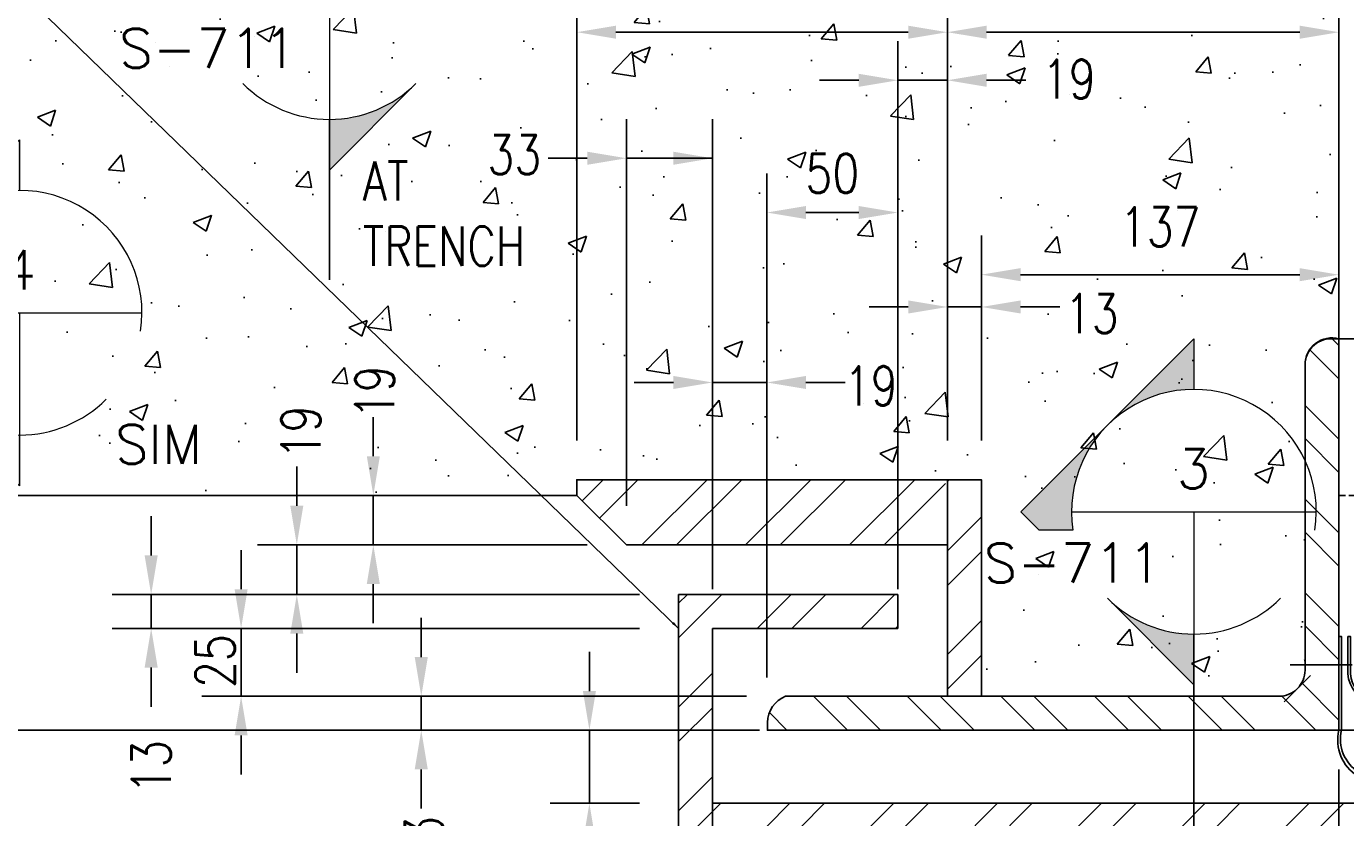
# Model space of a CAD drawing. Header units: millimetres. Extents: x -338 to 3206, y -2087 to 1152.
# Tile 4 of 7: x 325 to 830, y 451 to 755. Entities that reach past the tile are written whole.
import ezdxf
from ezdxf.enums import TextEntityAlignment as Align

# ---------------------------------------------------------------- set-up
doc = ezdxf.new("R2010")
doc.units = ezdxf.units.MM
doc.linetypes.add('HIDDEN', pattern=[0.375, 0.25, -0.125])
for name, color, linetype in [('G-ANNO-TTLS', 1, 'Continuous'), ('S-ANNO-TEXT', 2, 'Continuous'), ('S-SDEL-DIMS', 3, 'Continuous'), ('S-SDEL-LW10', 8, 'Continuous'), ('S-SDEL-LW15', 145, 'Continuous'), ('S-SDEL-LW25', 3, 'Continuous'), ('S-SDEL-LW60', 200, 'Continuous'), ('S-SDEL-SFAB', 5, 'Continuous'), ('S-SECT-CONC', 4, 'Continuous'), ('S-SECT-HIDE', 2, 'HIDDEN'), ('S-SECT-PATT', 1, 'Continuous'), ('S-SECT-STLS', 3, 'Continuous')]:
    doc.layers.add(name, color=color, linetype=linetype)
doc.layers.add('S-ANNO-SYMB', color=3, linetype='Continuous', lineweight=18)
doc.styles.add('ROMANS', font='ROMANS.shx', dxfattribs={"width": 0.8})
doc.styles.add('STD1', font='simplex', dxfattribs={"height": 0.1})
doc.styles.add('Text', font='romans.shx', dxfattribs={"width": 0.8, "height": 3})
doc.dimstyles.new('NFL_1', dxfattribs={"dimscale": 0, "dimtxt": 3, "dimasz": 3, "dimexe": 3, "dimexo": 3, "dimgap": 1.5, "dimtad": 1, "dimdec": 0, "dimzin": 3, "dimdsep": 46, "dimtxsty": 'Text', "dimcen": 3, "dimdle": 3, "dimclrd": 1, "dimclre": 1, "dimclrt": 2, "dimadec": 0, "dimazin": 0, "dimtfac": 0.75, "dimtdec": 0, "dimtmove": 2, "dimatfit": 3, "dimfxl": 0.125, "dimtfillclr": 1, "dimfrac": 2, "dimtolj": 1, "dimtzin": 0, "dimarcsym": 1})
doc.dimstyles.get("Standard").update_dxf_attribs({"dimtxt": 0.125, "dimasz": 0.125, "dimexe": 0.18, "dimexo": 0.0625, "dimgap": 0.125, "dimtad": 0, "dimtih": 1, "dimtoh": 1, "dimdec": 4, "dimzin": 0, "dimdsep": 46, "dimtxsty": 'Text', "dimcen": 0.125, "dimclrt": 2, "dimadec": 0, "dimazin": 0, "dimtfac": 1, "dimtdec": 4, "dimtofl": 0, "dimtmove": 0, "dimatfit": 3, "dimfxl": 0.18, "dimtolj": 1, "dimtzin": 0, "dimarcsym": 0})

# ---------------------------------------------------------------- blocks, each defined once
blk = doc.blocks.new('GH2028')
h = blk.add_hatch(color=0)
h.paths.add_polyline_path([(0, 0.4419), (-0.221, 0.221, -0.198912), (0, 0.3125)])
h.paths.add_polyline_path([(-0.221, 0.221), (-0.4419, 0), (-0.3949, -0.0471), (-0.3089, -0.0471, -0.238539)])
h.paths.add_polyline_path([(0, -0.3125, -0.198912), (-0.221, -0.221), (0, -0.4419)])
at = {"color": 0}
blk.add_line((-0.3125, 0), (0.3125, 0), dxfattribs=at)
for points in [[(-0.3089, -0.0471), (-0.3949, -0.0471), (-0.4419, 0), (0, 0.4419), (0, 0.3125)], [(0, 0), (0, -0.4419), (-0.221, -0.221)]]:
    blk.add_lwpolyline(points, dxfattribs=at)
for start, end in [(351.3339, 188.6661), (225, 315)]:
    blk.add_arc((0, 0), 0.3125, start, end, dxfattribs=at)
at = {"color": 0, "linetype": 'ByBlock', "lineweight": -2, "style": 'STD1'}
blk.add_attdef('NUM', text='', height=0.1, dxfattribs=at).set_placement((-0.001, 0.0597), align=Align.CENTER)
blk.add_attdef('APPLIES', text='', height=0.1, dxfattribs=at).set_placement((-0.0826, -0.1809), align=Align.RIGHT)
blk.add_attdef('NOTE', (0.2437, -0.3861), '', height=0.1, dxfattribs=at)
blk = doc.blocks.new('GH2029')
h = blk.add_hatch(color=0)
h.paths.add_polyline_path([(0, 0.4419), (0.221, 0.221, 0.198912), (0, 0.3125)])
h.paths.add_polyline_path([(0.221, 0.221), (0.4419, 0), (0.3949, -0.0471), (0.3089, -0.0471, 0.238539)])
h.paths.add_polyline_path([(0, -0.3125, 0.198912), (0.221, -0.221), (0, -0.4419)])
at = {"color": 0}
blk.add_line((-0.3125, 0), (0.3125, 0), dxfattribs=at)
for points in [[(0.3089, -0.0471), (0.3949, -0.0471), (0.4419, 0), (0, 0.4419), (0, 0.3125)], [(0, 0), (0, -0.4419), (0.221, -0.221)]]:
    blk.add_lwpolyline(points, dxfattribs=at)
for start, end in [(351.3339, 188.6661), (225, 315)]:
    blk.add_arc((0, 0), 0.3125, start, end, dxfattribs=at)
at = {"color": 0, "linetype": 'ByBlock', "lineweight": -2, "style": 'STD1'}
blk.add_attdef('NUM', text='', height=0.1, dxfattribs=at).set_placement((-0.001, 0.0597), align=Align.CENTER)
blk.add_attdef('APPLIES', text='', height=0.1, dxfattribs=at).set_placement((-0.0826, -0.1809), align=Align.RIGHT)
blk.add_attdef('NOTE', (0.2437, -0.3861), '', height=0.1, dxfattribs=at)
blk = doc.blocks.new('*D71')
at = {"layer": 'Defpoints', "color": 0, "transparency": 16777216}
for p in [(690.68, 659.43), (827.68, 634.87), (690.68, 580.87)]:
    blk.add_point(p, dxfattribs=at)
at = {"layer": 'S-SDEL-DIMS', "color": 1, "lineweight": -2, "transparency": 16777216}
for p, q in [((690.68, 595.87), (690.68, 674.43)), ((827.68, 649.87), (827.68, 674.43)), ((812.68, 659.43), (705.68, 659.43))]:
    blk.add_line(p, q, dxfattribs=at)
at = {"layer": 'S-SDEL-DIMS', "color": 1, "transparency": 16777216}
for points in [[(705.68, 661.93), (705.68, 656.93), (690.68, 659.43)], [(812.68, 661.93), (812.68, 656.93), (827.68, 659.43)]]:
    blk.add_solid(points, dxfattribs=at)
at = {"layer": 'S-SDEL-DIMS', "color": 2, "transparency": 16777216, "insert": (759.18, 677.79), "char_height": 15, "attachment_point": 5, "style": 'Text'}
blk.add_mtext('\\A1;137', dxfattribs=at)
blk = doc.blocks.new('*D72')
at = {"layer": 'Defpoints', "color": 0, "transparency": 16777216}
for p in [(677.68, 647.06), (677.68, 580.87), (690.68, 580.87)]:
    blk.add_point(p, dxfattribs=at)
at = {"layer": 'S-SDEL-DIMS', "color": 1, "lineweight": -2, "transparency": 16777216}
for p, q in [((677.68, 595.87), (677.68, 662.06)), ((690.68, 595.87), (690.68, 662.06)), ((662.68, 647.06), (647.68, 647.06)), ((690.68, 647.06), (677.68, 647.06)), ((705.68, 647.06), (720.68, 647.06))]:
    blk.add_line(p, q, dxfattribs=at)
at = {"layer": 'S-SDEL-DIMS', "color": 1, "transparency": 16777216}
for points in [[(662.68, 649.56), (662.68, 644.56), (677.68, 647.06)], [(705.68, 649.56), (705.68, 644.56), (690.68, 647.06)]]:
    blk.add_solid(points, dxfattribs=at)
at = {"layer": 'S-SDEL-DIMS', "color": 2, "transparency": 16777216, "insert": (732.94, 644.52), "char_height": 15, "attachment_point": 5, "style": 'Text'}
blk.add_mtext('\\A1;13', dxfattribs=at)
blk = doc.blocks.new('*D73')
at = {"layer": 'Defpoints', "color": 0, "transparency": 16777216}
for p in [(677.68, 752.35), (827.68, 634), (677.68, 580.87)]:
    blk.add_point(p, dxfattribs=at)
at = {"layer": 'S-SDEL-DIMS', "color": 1, "lineweight": -2, "transparency": 16777216}
for p, q in [((677.68, 595.87), (677.68, 767.35)), ((827.68, 649), (827.68, 767.35)), ((812.68, 752.35), (692.68, 752.35))]:
    blk.add_line(p, q, dxfattribs=at)
at = {"layer": 'S-SDEL-DIMS', "color": 1, "transparency": 16777216}
for points in [[(692.68, 754.85), (692.68, 749.85), (677.68, 752.35)], [(812.68, 754.85), (812.68, 749.85), (827.68, 752.35)]]:
    blk.add_solid(points, dxfattribs=at)
at = {"layer": 'S-SDEL-DIMS', "color": 2, "transparency": 16777216, "insert": (752.68, 767.35), "char_height": 15, "attachment_point": 5, "style": 'Text'}
blk.add_mtext('\\A1;150', dxfattribs=at)
blk = doc.blocks.new('*D74')
at = {"layer": 'Defpoints', "color": 0, "transparency": 16777216}
for p in [(535.68, 752.35), (535.68, 580.87), (677.68, 580.87)]:
    blk.add_point(p, dxfattribs=at)
at = {"layer": 'S-SDEL-DIMS', "color": 1, "lineweight": -2, "transparency": 16777216}
for p, q in [((535.68, 595.87), (535.68, 767.35)), ((677.68, 595.87), (677.68, 767.35)), ((662.68, 752.35), (550.68, 752.35))]:
    blk.add_line(p, q, dxfattribs=at)
at = {"layer": 'S-SDEL-DIMS', "color": 1, "transparency": 16777216}
for points in [[(550.68, 754.85), (550.68, 749.85), (535.68, 752.35)], [(662.68, 754.85), (662.68, 749.85), (677.68, 752.35)]]:
    blk.add_solid(points, dxfattribs=at)
at = {"layer": 'S-SDEL-DIMS', "color": 2, "transparency": 16777216, "insert": (606.68, 767.35), "char_height": 15, "attachment_point": 5, "style": 'Text'}
blk.add_mtext('\\A1;142', dxfattribs=at)
blk = doc.blocks.new('*D78')
at = {"layer": 'Defpoints', "color": 0, "transparency": 16777216}
for p in [(827.68, 484.87), (677.68, 243.87), (827.68, 168.26)]:
    blk.add_point(p, dxfattribs=at)
at = {"layer": 'S-SDEL-DIMS', "color": 1, "lineweight": -2, "transparency": 16777216}
for p, q in [((827.68, 469.87), (827.68, 153.26)), ((677.68, 228.87), (677.68, 153.26)), ((692.68, 168.26), (812.68, 168.26))]:
    blk.add_line(p, q, dxfattribs=at)
at = {"layer": 'S-SDEL-DIMS', "color": 1, "transparency": 16777216}
for points in [[(692.68, 170.76), (692.68, 165.76), (677.68, 168.26)], [(812.68, 170.76), (812.68, 165.76), (827.68, 168.26)]]:
    blk.add_solid(points, dxfattribs=at)
at = {"layer": 'S-SDEL-DIMS', "color": 2, "transparency": 16777216, "insert": (752.68, 183.26), "char_height": 15, "attachment_point": 5, "style": 'Text'}
blk.add_mtext('\\A1;150', dxfattribs=at)
blk = doc.blocks.new('*D79')
at = {"layer": 'Defpoints', "color": 0, "transparency": 16777216}
for p in [(827.68, 484.87), (574.68, 234.87), (827.68, 87.6)]:
    blk.add_point(p, dxfattribs=at)
at = {"layer": 'S-SDEL-DIMS', "color": 1, "lineweight": -2, "transparency": 16777216}
for p, q in [((827.68, 469.87), (827.68, 72.6)), ((574.68, 219.87), (574.68, 72.6)), ((589.68, 87.6), (812.68, 87.6))]:
    blk.add_line(p, q, dxfattribs=at)
at = {"layer": 'S-SDEL-DIMS', "color": 1, "transparency": 16777216}
for points in [[(589.68, 90.1), (589.68, 85.1), (574.68, 87.6)], [(812.68, 90.1), (812.68, 85.1), (827.68, 87.6)]]:
    blk.add_solid(points, dxfattribs=at)
at = {"layer": 'S-SDEL-DIMS', "color": 2, "transparency": 16777216, "insert": (701.18, 102.6), "char_height": 15, "attachment_point": 5, "style": 'Text'}
blk.add_mtext('\\A1;253', dxfattribs=at)
blk = doc.blocks.new('*D84')
at = {"layer": 'Defpoints', "color": 0, "transparency": 16777216}
for p in [(832.79, 509.87), (877.86, 509.87), (827.68, 484.87)]:
    blk.add_point(p, dxfattribs=at)
at = {"layer": 'S-SDEL-DIMS', "color": 1, "lineweight": -2, "transparency": 16777216}
for p, q in [((877.86, 524.87), (877.86, 539.87)), ((847.79, 509.87), (892.86, 509.87)), ((877.86, 484.87), (877.86, 509.87)), ((842.68, 484.87), (892.86, 484.87)), ((877.86, 469.87), (877.86, 454.87))]:
    blk.add_line(p, q, dxfattribs=at)
at = {"layer": 'S-SDEL-DIMS', "color": 1, "transparency": 16777216}
for points in [[(875.36, 524.87), (880.36, 524.87), (877.86, 509.87)], [(875.36, 469.87), (880.36, 469.87), (877.86, 484.87)]]:
    blk.add_solid(points, dxfattribs=at)
at = {"layer": 'S-SDEL-DIMS', "color": 2, "transparency": 16777216, "insert": (880.3, 556.35), "char_height": 15, "attachment_point": 5, "rotation": 90, "style": 'Text'}
blk.add_mtext('\\A1;25', dxfattribs=at)
blk = doc.blocks.new('*D85')
at = {"layer": 'Defpoints', "color": 0, "transparency": 16777216}
for p in [(658.68, 733.93), (677.68, 580.87), (658.68, 523.87)]:
    blk.add_point(p, dxfattribs=at)
at = {"layer": 'S-SDEL-DIMS', "color": 1, "lineweight": -2, "transparency": 16777216}
for p, q in [((658.68, 538.87), (658.68, 748.93)), ((677.68, 595.87), (677.68, 748.93)), ((643.68, 733.93), (628.68, 733.93)), ((677.68, 733.93), (658.68, 733.93)), ((692.68, 733.93), (707.68, 733.93))]:
    blk.add_line(p, q, dxfattribs=at)
at = {"layer": 'S-SDEL-DIMS', "color": 1, "transparency": 16777216}
for points in [[(643.68, 736.43), (643.68, 731.43), (658.68, 733.93)], [(692.68, 736.43), (692.68, 731.43), (677.68, 733.93)]]:
    blk.add_solid(points, dxfattribs=at)
at = {"layer": 'S-SDEL-DIMS', "color": 2, "transparency": 16777216, "insert": (724.21, 734.39), "char_height": 15, "attachment_point": 5, "style": 'Text'}
blk.add_mtext('\\A1;19', dxfattribs=at)
blk = doc.blocks.new('*D86')
at = {"layer": 'Defpoints', "color": 0, "transparency": 16777216}
for p in [(608.49, 683.25), (658.68, 523.87), (608.49, 490.06)]:
    blk.add_point(p, dxfattribs=at)
at = {"layer": 'S-SDEL-DIMS', "color": 1, "lineweight": -2, "transparency": 16777216}
for p, q in [((608.49, 505.06), (608.49, 698.25)), ((658.68, 538.87), (658.68, 698.25)), ((643.68, 683.25), (623.49, 683.25))]:
    blk.add_line(p, q, dxfattribs=at)
at = {"layer": 'S-SDEL-DIMS', "color": 1, "transparency": 16777216}
for points in [[(623.49, 685.75), (623.49, 680.75), (608.49, 683.25)], [(643.68, 685.75), (643.68, 680.75), (658.68, 683.25)]]:
    blk.add_solid(points, dxfattribs=at)
at = {"layer": 'S-SDEL-DIMS', "color": 2, "transparency": 16777216, "insert": (633.58, 698.25), "char_height": 15, "attachment_point": 5, "style": 'Text'}
blk.add_mtext('\\A1;50', dxfattribs=at)
blk = doc.blocks.new('*D87')
at = {"layer": 'Defpoints', "color": 0, "transparency": 16777216}
for p in [(587.68, 618.12), (587.68, 523.87), (608.49, 490.06)]:
    blk.add_point(p, dxfattribs=at)
at = {"layer": 'S-SDEL-DIMS', "color": 1, "lineweight": -2, "transparency": 16777216}
for p, q in [((587.68, 538.87), (587.68, 633.12)), ((608.49, 505.06), (608.49, 633.12)), ((572.68, 618.12), (557.68, 618.12)), ((608.49, 618.12), (587.68, 618.12)), ((623.49, 618.12), (638.49, 618.12))]:
    blk.add_line(p, q, dxfattribs=at)
at = {"layer": 'S-SDEL-DIMS', "color": 1, "transparency": 16777216}
for points in [[(572.68, 620.62), (572.68, 615.62), (587.68, 618.12)], [(623.49, 620.62), (623.49, 615.62), (608.49, 618.12)]]:
    blk.add_solid(points, dxfattribs=at)
at = {"layer": 'S-SDEL-DIMS', "color": 2, "transparency": 16777216, "insert": (648.33, 616.84), "char_height": 15, "attachment_point": 5, "style": 'Text'}
blk.add_mtext('\\A1;19', dxfattribs=at)
blk = doc.blocks.new('*D89')
at = {"layer": 'Defpoints', "color": 0, "transparency": 16777216}
for p in [(515.45, 574.87), (457.72, 555.87), (554.68, 555.87)]:
    blk.add_point(p, dxfattribs=at)
at = {"layer": 'S-SDEL-DIMS', "color": 1, "lineweight": -2, "transparency": 16777216}
for p, q in [((457.72, 589.87), (457.72, 604.87)), ((500.45, 574.87), (442.72, 574.87)), ((457.72, 574.87), (457.72, 555.87)), ((539.68, 555.87), (442.72, 555.87)), ((457.72, 540.87), (457.72, 525.87))]:
    blk.add_line(p, q, dxfattribs=at)
at = {"layer": 'S-SDEL-DIMS', "color": 1, "transparency": 16777216}
for points in [[(455.22, 589.87), (460.22, 589.87), (457.72, 574.87)], [(455.22, 540.87), (460.22, 540.87), (457.72, 555.87)]]:
    blk.add_solid(points, dxfattribs=at)
at = {"layer": 'S-SDEL-DIMS', "color": 2, "transparency": 16777216, "insert": (458.26, 614.41), "char_height": 15, "attachment_point": 5, "rotation": 90, "style": 'Text'}
blk.add_mtext('\\A1;19', dxfattribs=at)
blk = doc.blocks.new('*D90')
at = {"layer": 'Defpoints', "color": 0, "transparency": 16777216}
for p in [(554.68, 555.87), (428.41, 536.87), (574.68, 536.87)]:
    blk.add_point(p, dxfattribs=at)
at = {"layer": 'S-SDEL-DIMS', "color": 1, "lineweight": -2, "transparency": 16777216}
for p, q in [((428.41, 570.87), (428.41, 585.87)), ((539.68, 555.87), (413.41, 555.87)), ((428.41, 555.87), (428.41, 536.87)), ((559.68, 536.87), (413.41, 536.87)), ((428.41, 521.87), (428.41, 506.87))]:
    blk.add_line(p, q, dxfattribs=at)
at = {"layer": 'S-SDEL-DIMS', "color": 1, "transparency": 16777216}
for points in [[(425.91, 570.87), (430.91, 570.87), (428.41, 555.87)], [(425.91, 521.87), (430.91, 521.87), (428.41, 536.87)]]:
    blk.add_solid(points, dxfattribs=at)
at = {"layer": 'S-SDEL-DIMS', "color": 2, "transparency": 16777216, "insert": (429.95, 598.99), "char_height": 15, "attachment_point": 5, "rotation": 90, "style": 'Text'}
blk.add_mtext('\\A1;19', dxfattribs=at)
blk = doc.blocks.new('*D91')
at = {"layer": 'Defpoints', "color": 0, "transparency": 16777216}
for p in [(574.68, 536.87), (372.61, 523.87), (574.68, 523.87)]:
    blk.add_point(p, dxfattribs=at)
at = {"layer": 'S-SDEL-DIMS', "color": 1, "lineweight": -2, "transparency": 16777216}
for p, q in [((372.61, 551.87), (372.61, 566.87)), ((559.68, 536.87), (357.61, 536.87)), ((372.61, 536.87), (372.61, 523.87)), ((559.68, 523.87), (357.61, 523.87)), ((372.61, 508.87), (372.61, 493.87))]:
    blk.add_line(p, q, dxfattribs=at)
at = {"layer": 'S-SDEL-DIMS', "color": 1, "transparency": 16777216}
for points in [[(370.11, 551.87), (375.11, 551.87), (372.61, 536.87)], [(370.11, 508.87), (375.11, 508.87), (372.61, 523.87)]]:
    blk.add_solid(points, dxfattribs=at)
at = {"layer": 'S-SDEL-DIMS', "color": 2, "transparency": 16777216, "insert": (372.61, 470.74), "char_height": 15, "attachment_point": 5, "rotation": 90, "style": 'Text'}
blk.add_mtext('\\A1;13', dxfattribs=at)
blk = doc.blocks.new('*D92')
at = {"layer": 'Defpoints', "color": 0, "transparency": 16777216}
for p in [(574.68, 523.87), (407.07, 497.87), (615.68, 497.87)]:
    blk.add_point(p, dxfattribs=at)
at = {"layer": 'S-SDEL-DIMS', "color": 1, "lineweight": -2, "transparency": 16777216}
for p, q in [((407.07, 538.87), (407.07, 553.87)), ((559.68, 523.87), (392.07, 523.87)), ((407.07, 523.87), (407.07, 497.87)), ((600.68, 497.87), (392.07, 497.87)), ((407.07, 482.87), (407.07, 467.87))]:
    blk.add_line(p, q, dxfattribs=at)
at = {"layer": 'S-SDEL-DIMS', "color": 1, "transparency": 16777216}
for points in [[(404.57, 538.87), (409.57, 538.87), (407.07, 523.87)], [(404.57, 482.87), (409.57, 482.87), (407.07, 497.87)]]:
    blk.add_solid(points, dxfattribs=at)
at = {"layer": 'S-SDEL-DIMS', "color": 2, "transparency": 16777216, "insert": (397.13, 511.35), "char_height": 15, "attachment_point": 5, "rotation": 90, "style": 'Text'}
blk.add_mtext('\\A1;25', dxfattribs=at)
blk = doc.blocks.new('*D93')
at = {"layer": 'Defpoints', "color": 0, "transparency": 16777216}
for p in [(615.68, 497.87), (476.09, 484.87), (574.68, 484.87)]:
    blk.add_point(p, dxfattribs=at)
at = {"layer": 'S-SDEL-DIMS', "color": 1, "lineweight": -2, "transparency": 16777216}
for p, q in [((476.09, 512.87), (476.09, 527.87)), ((600.68, 497.87), (461.09, 497.87)), ((476.09, 497.87), (476.09, 484.87)), ((559.68, 484.87), (461.09, 484.87)), ((476.09, 469.87), (476.09, 454.87))]:
    blk.add_line(p, q, dxfattribs=at)
at = {"layer": 'S-SDEL-DIMS', "color": 1, "transparency": 16777216}
for points in [[(473.59, 512.87), (478.59, 512.87), (476.09, 497.87)], [(473.59, 469.87), (478.59, 469.87), (476.09, 484.87)]]:
    blk.add_solid(points, dxfattribs=at)
at = {"layer": 'S-SDEL-DIMS', "color": 2, "transparency": 16777216, "insert": (477.24, 441.63), "char_height": 15, "attachment_point": 5, "rotation": 90, "style": 'Text'}
blk.add_mtext('\\A1;13', dxfattribs=at)
blk = doc.blocks.new('*D94')
at = {"layer": 'Defpoints', "color": 0, "transparency": 16777216}
for p in [(574.68, 484.87), (540.51, 456.87), (574.68, 456.87)]:
    blk.add_point(p, dxfattribs=at)
at = {"layer": 'S-SDEL-DIMS', "color": 1, "lineweight": -2, "transparency": 16777216}
for p, q in [((540.51, 499.87), (540.51, 514.87)), ((559.68, 484.87), (525.51, 484.87)), ((540.51, 484.87), (540.51, 456.87)), ((559.68, 456.87), (525.51, 456.87)), ((540.51, 441.87), (540.51, 426.87))]:
    blk.add_line(p, q, dxfattribs=at)
at = {"layer": 'S-SDEL-DIMS', "color": 1, "transparency": 16777216}
for points in [[(538.01, 499.87), (543.01, 499.87), (540.51, 484.87)], [(538.01, 441.87), (543.01, 441.87), (540.51, 456.87)]]:
    blk.add_solid(points, dxfattribs=at)
at = {"layer": 'S-SDEL-DIMS', "color": 2, "transparency": 16777216, "insert": (541.74, 412.19), "char_height": 15, "attachment_point": 5, "rotation": 90, "style": 'Text'}
blk.add_mtext('\\A1;28', dxfattribs=at)
blk = doc.blocks.new('*D66')
at = {"layer": 'Defpoints', "color": 0, "transparency": 16777216}
for p in [(554.68, 704.05), (554.68, 555.87), (587.68, 523.87)]:
    blk.add_point(p, dxfattribs=at)
at = {"layer": 'S-SDEL-DIMS', "color": 1, "lineweight": -2, "transparency": 16777216}
for p, q in [((554.68, 570.87), (554.68, 719.05)), ((587.68, 538.87), (587.68, 719.05)), ((539.68, 704.05), (524.68, 704.05)), ((587.68, 704.05), (554.68, 704.05)), ((572.68, 704.05), (557.68, 704.05))]:
    blk.add_line(p, q, dxfattribs=at)
at = {"layer": 'S-SDEL-DIMS', "color": 1, "transparency": 16777216}
for points in [[(539.68, 706.55), (539.68, 701.55), (554.68, 704.05)], [(572.68, 706.55), (572.68, 701.55), (587.68, 704.05)]]:
    blk.add_solid(points, dxfattribs=at)
at = {"layer": 'S-SDEL-DIMS', "color": 2, "transparency": 16777216, "insert": (511.74, 705.4), "char_height": 15, "attachment_point": 5, "style": 'ROMANS'}
blk.add_mtext('\\A1;33', dxfattribs=at)

msp = doc.modelspace()

# ---------------------------------------------------------------- hatches: boundary and pattern name
at = {"layer": 'S-SECT-PATT'}
h = msp.add_hatch(dxfattribs=at)
h.set_pattern_fill('AR-CONC', color=256, scale=10)
h.set_pattern_definition([(50, (-25724.95, -4049.1), (71.72602, -6.27521), [7.5, -82.5]), (355, (-25724.95, -4049.1), (-13.87513, 75.21921), [6, -66]), (100.45144, (-25718.975, -4049.62), (57.85088, 68.944), [6.37402, -70.11421]), (46.1842, (-25724.95, -4029.1), (106.72413, -16.55193), [11.25, -123.75]), (96.63564, (-25716.06, -4030.48), (93.4662, 97.41186), [9.56103, -105.17138]), (351.18416, (-25724.95, -4029.1), (93.4662, 97.41186), [9, -99]), (21, (-25714.95, -4034.1), (59.6907, -40.26189), [7.5, -82.5]), (326, (-25714.95, -4034.1), (24.33153, 72.515), [6, -66]), (71.45144, (-25709.98, -4037.45), (84.02224, 32.25312), [6.37402, -70.11421]), (37.5, (-25724.952, -4049.098), (1.215986, 33.289385), [0, -65.2, 0, -67, 0, -66.25]), (7.5, (-25724.95, -4049.098), (26.306954, 39.44117), [0, -38.2, 0, -63.7, 0, -25.25]), (327.5, (-25747.252, -4049.098), (53.382244, -2.255487), [0, -25, 0, -78, 0, -103.5]), (317.5, (-25757.25, -4049.1), (58.31862, 10.0105), [0, -32.5, 0, -51.8, 0, -73.5])])
h.paths.add_polyline_path([(827.68, 1035.61), (414.9, 1035.61), (414.9, 1066.01), (386.69, 1003.39), (386.69, 1035.61), (35.57, 1035.61), (35.57, 653.15), (5.17, 653.15), (67.78, 624.94), (35.57, 624.94), (35.57, 574.87), (535.68, 574.87), (535.68, 580.87), (690.68, 580.87), (690.68, 497.87), (804.68, 497.87, 0.414214), (814.68, 507.87), (814.68, 624.87, -0.492401), (827.68, 634.87)])
h = msp.add_hatch(dxfattribs=at)
h.set_pattern_fill('STEEL', color=256, scale=203, angle=90, style=0)
h.set_pattern_definition([(135, (712.63, -18918.1), (-17.942835, -17.942835), []), (135, (699.943, -18918.1), (-17.942835, -17.942835), [])])
edge = h.paths.add_edge_path()
edge.add_line((804.68, 497.87), (615.68, 497.87))
edge.add_arc((619.94, 487.44), 11.27, 112.2069, 177.8091)
edge.add_line((608.68, 487.87), (608.68, 484.87))
edge.add_line((608.68, 484.87), (827.68, 484.87))
edge.add_line((827.68, 484.87), (827.68, 634.87))
edge.add_line((827.68, 634.87), (824.68, 634.87))
edge.add_arc((824.68, 624.87), 10, 90, 180)
edge.add_line((814.68, 624.87), (814.68, 507.87))
edge.add_arc((804.68, 507.87), 10, -90, 0, ccw=False)
h = msp.add_hatch(dxfattribs=at)
h.set_pattern_fill('ANSI32', color=256, scale=75)
h.set_pattern_definition([(45, (-20312.25, -4049.098), (-19.88738, 19.88738), []), (45, (-20298.992, -4049.098), (-19.88738, 19.88738), [])])
h.paths.add_polyline_path([(599.68, 580.87), (535.68, 580.87), (535.68, 574.87), (554.68, 555.87), (599.68, 555.87)])
h.paths.add_polyline_path([(677.68, 580.87), (599.68, 580.87), (599.68, 555.87), (664.68, 555.87)])
h.paths.add_polyline_path([(690.68, 580.87), (677.68, 580.87), (677.68, 555.87), (677.68, 497.87), (690.68, 497.87)])
h = msp.add_hatch(dxfattribs=at)
h.set_pattern_fill('ANSI32', color=256, scale=75)
h.set_pattern_definition([(45, (-25724.952, -4049.098), (-19.887378, 19.887378), []), (45, (-25711.693, -4049.098), (-19.887378, 19.887378), [])])
h.paths.add_polyline_path([(587.68, 484.87), (574.68, 484.87), (574.68, 234.87), (587.68, 234.87)])
h.paths.add_polyline_path([(587.68, 523.87), (658.68, 523.87), (658.68, 536.87), (574.68, 536.87), (574.68, 484.87), (587.68, 484.87)])
h.paths.add_polyline_path([(1373.95, 243.87), (587.68, 243.87), (587.68, 234.87), (1373.95, 234.87)])
h.paths.add_polyline_path([(695.87, 253.17, -0.375397), (690.68, 259.11), (690.68, 432.63, -0.375397), (695.87, 438.57), (725.95, 442.64, 0.375397), (727.68, 444.62), (727.68, 447.87), (677.68, 447.87), (677.68, 243.87), (727.68, 243.87), (727.68, 247.12, 0.375397), (725.95, 249.1)])
h.paths.add_polyline_path([(1373.95, 456.87), (587.68, 456.87), (587.68, 447.87), (1373.95, 447.87)])

# ---------------------------------------------------------------- linework, layer by layer
at = {"layer": 'G-ANNO-TTLS'}
for points in [[(440.88, 718.95), (440.88, 657.51)], [(772.12, 521.72), (772.12, 212.92)]]:
    msp.add_lwpolyline(points, dxfattribs=at)
at = {"layer": 'S-SDEL-LW10'}
for p, q in [((827.68, 634.87), (1373.95, 634.87)), ((605.68, 484.87), (35.57, 484.87)), ((827.68, 484.87), (1373.95, 484.87))]:
    msp.add_line(p, q, dxfattribs=at)
at = {"layer": 'S-SDEL-LW15'}
msp.add_lwpolyline([(840.58, 496.62, -0.337324), (832.11, 506.49), (832.11, 520.74), (831.11, 520.74), (831.11, 506.47, 0.33804), (840.38, 495.65, -3.351954), (828.68, 484.87), (828.68, 520.74), (827.68, 520.74), (827.68, 484.87, 3.334093)], format="xyb", close=True, dxfattribs=at)
at = {"layer": 'S-SDEL-LW25'}
for p, q in [((574.68, 234.87), (574.68, 536.87)), ((658.68, 536.87), (574.68, 536.87)), ((658.68, 523.87), (658.68, 536.87)), ((587.68, 234.87), (587.68, 523.87)), ((658.68, 523.87), (587.68, 523.87)), ((587.68, 456.87), (1373.95, 456.87))]:
    msp.add_line(p, q, dxfattribs=at)
at = {"layer": 'S-SDEL-LW60'}
msp.add_line((832.79, 509.87), (809.03, 509.87), dxfattribs=at)
at = {"layer": 'S-SDEL-SFAB'}
msp.add_line((806.7, 495.75), (816.8, 505.85), dxfattribs=at)
at = {"layer": 'S-SECT-CONC'}
for p, q in [((827.68, 484.87), (827.68, 1035.61)), ((535.68, 574.87), (35.57, 574.87))]:
    msp.add_line(p, q, dxfattribs=at)
msp.add_lwpolyline([(535.68, 574.87), (535.68, 580.87), (690.68, 580.87), (690.68, 497.87), (804.68, 497.87, 0.414214), (814.68, 507.87), (814.68, 624.87, -0.492401), (827.68, 634.87, -0.769231)], format="xyb", dxfattribs=at)
at = {"layer": 'S-SECT-HIDE', "ltscale": 10}
msp.add_line((827.68, 574.87), (1373.95, 574.87), dxfattribs=at)
at = {"layer": 'S-SECT-STLS'}
for p, q in [((690.68, 580.87), (535.68, 580.87)), ((535.68, 574.87), (535.68, 580.87)), ((677.68, 497.87), (677.68, 580.87)), ((690.68, 497.87), (690.68, 580.87)), ((535.68, 574.87), (554.68, 555.87)), ((677.68, 555.87), (554.68, 555.87))]:
    msp.add_line(p, q, dxfattribs=at)
msp.add_lwpolyline([(804.68, 497.87), (615.68, 497.87, 0.294326), (608.68, 487.87), (608.68, 484.87), (827.68, 484.87), (827.68, 634.87), (824.68, 634.87, 0.414214), (814.68, 624.87), (814.68, 507.87, -0.414214)], format="xyb", close=True, dxfattribs=at)

# ---------------------------------------------------------------- block references
at = {"layer": 'S-ANNO-SYMB', "xscale": 150, "yscale": 150, "zscale": 150}
for name, p, values in [('GH2029', (440.88, 765.83), {'NUM': '6', 'APPLIES': 'S-711'}), ('GH2028', (322.21, 644.85), {'NUM': '4', 'APPLIES': 'S-711', 'NOTE': 'SIM'}), ('GH2028', (772.12, 568.59), {'NUM': '3', 'APPLIES': 'S-711'})]:
    msp.add_blockref(name, p, dxfattribs=at).add_auto_attribs(values)

# ---------------------------------------------------------------- texts
at = {"layer": 'S-ANNO-TEXT', "insert": (453.71, 702.85), "char_height": 15, "attachment_point": 1, "style": 'ROMANS'}
msp.add_mtext('\\A1;AT \\PTRENCH', dxfattribs=at)

# ---------------------------------------------------------------- dimensions: what is measured, and where the dimension line sits
at = {"layer": 'S-SDEL-DIMS'}
for base, p1, p2, picture, middle in [((535.68, 752.35), (677.68, 580.87), (535.68, 580.87), '*D74', (606.68, 767.35)), ((677.68, 752.35), (827.68, 634), (677.68, 580.87), '*D73', (752.68, 767.35)), ((608.49, 683.25), (658.68, 523.87), (608.49, 490.06), '*D86', (633.58, 698.25)), ((827.68, 87.6), (574.68, 234.87), (827.68, 484.87), '*D79', (701.18, 102.6)), ((827.68, 168.26), (677.68, 243.87), (827.68, 484.87), '*D78', (752.68, 183.26))]:
    dim = msp.add_linear_dim(base=base, p1=p1, p2=p2, dimstyle='NFL_1', dxfattribs=at)
    dim.commit()
    dim.dimension.update_dxf_attribs({"geometry": picture, "text_midpoint": middle})
for base, p1, p2, picture, middle in [((658.68, 733.93), (677.68, 580.87), (658.68, 523.87), '*D85', (724.21, 734.39)), ((690.68, 659.43), (827.68, 634.87), (690.68, 580.87), '*D71', (759.18, 677.79)), ((677.68, 647.06), (690.68, 580.87), (677.68, 580.87), '*D72', (732.94, 644.52))]:
    dim = msp.add_linear_dim(base=base, p1=p1, p2=p2, dimstyle='NFL_1', dxfattribs=at)
    dim.commit()
    dim.dimension.update_dxf_attribs({"geometry": picture, "text_midpoint": middle, "dimtype": 160})
dim = msp.add_linear_dim(base=(554.68, 704.05), p1=(587.68, 523.87), p2=(554.68, 555.87), dimstyle='NFL_1', override={"dimtxsty": 'ROMANS'}, dxfattribs=at)
dim.commit()
dim.dimension.update_dxf_attribs({"geometry": '*D66', "text_midpoint": (511.74, 690.4), "dimtype": 160})
dim = msp.add_linear_dim(base=(587.68, 618.12), p1=(608.49, 490.06), p2=(587.68, 523.87), text='19', dimstyle='NFL_1', dxfattribs=at)
dim.commit()
dim.dimension.update_dxf_attribs({"geometry": '*D87', "text_midpoint": (648.33, 616.84), "dimtype": 160})
for base, p1, p2, picture, middle in [((457.72, 555.87), (515.45, 574.87), (554.68, 555.87), '*D89', (458.26, 614.41)), ((428.41, 536.87), (554.68, 555.87), (574.68, 536.87), '*D90', (429.95, 598.99)), ((372.61, 523.87), (574.68, 536.87), (574.68, 523.87), '*D91', (372.61, 470.74)), ((877.86, 509.87), (827.68, 484.87), (832.79, 509.87), '*D84', (880.3, 556.35)), ((476.09, 484.87), (615.68, 497.87), (574.68, 484.87), '*D93', (477.24, 441.63)), ((540.51, 456.87), (574.68, 484.87), (574.68, 456.87), '*D94', (541.74, 412.19))]:
    dim = msp.add_linear_dim(base=base, p1=p1, p2=p2, angle=90, dimstyle='NFL_1', dxfattribs=at)
    dim.commit()
    dim.dimension.update_dxf_attribs({"geometry": picture, "text_midpoint": middle, "dimtype": 160})
dim = msp.add_linear_dim(base=(407.07, 497.87), p1=(574.68, 523.87), p2=(615.68, 497.87), angle=90, text='25', dimstyle='NFL_1', dxfattribs=at)
dim.commit()
dim.dimension.update_dxf_attribs({"geometry": '*D92', "text_midpoint": (397.13, 511.35), "dimtype": 160})

# ---------------------------------------------------------------- leaders
at = {"layer": 'S-ANNO-TEXT', "annotation_type": 0, "has_hookline": 1, "hookline_direction": 1, "text_width": 213.14}
msp.add_leader([(574.68, 523.87), (318.29, 772.29), (149.37, 772.29)], dimstyle='Standard', override={"dimscale": 0, "dimasz": 3, "dimgap": 1.58, "dimtad": 0}, dxfattribs=at)

doc.saveas('drawing.dxf')
